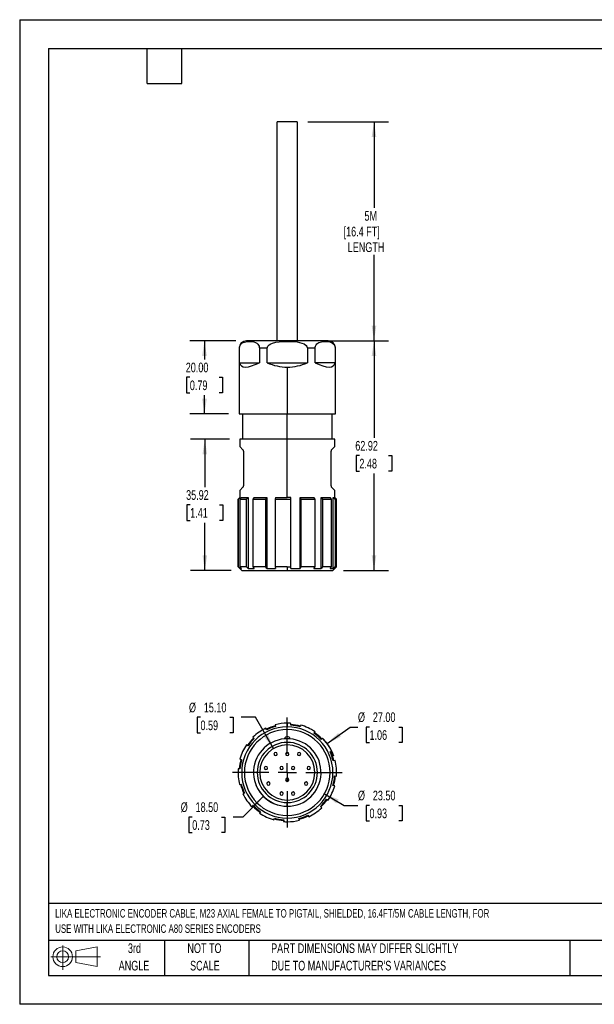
# Model space of a CAD drawing. Header units: millimetres. Extents: x 0 to 349, y 0 to 270.
# Tile 1 of 2: x 0 to 157, y 0 to 270. Entities that reach past the tile are written whole.
import ezdxf

# ---------------------------------------------------------------- set-up
doc = ezdxf.new("R2010")
doc.units = ezdxf.units.MM
doc.header["$LTSCALE"] = 1.25
doc.linetypes.add('CENTERX2', pattern=[20.32, 12.7, -2.54, 2.54, -2.54])
doc.layers.add('CENTER', color=40, linetype='CENTERX2')
doc.layers.add('SLD-DEFPOINTS', color=7, linetype='Continuous')
doc.layers.add('DIMENSIONS', color=140, linetype='Continuous', lineweight=25)
doc.layers.add('TEXT', color=140, linetype='Continuous', lineweight=25)
doc.styles.add('SLDTEXTSTYLE0', font='TXT', dxfattribs={"width": 0.7})
doc.dimstyles.new('SLDDIMSTYLE0', dxfattribs={"dimtxt": 2.69751, "dimasz": 4.1275, "dimexe": 0, "dimexo": 0.0625, "dimgap": 0.674377, "dimtad": 0, "dimtih": 1, "dimtoh": 1, "dimrnd": 1e-09, "dimzin": 4, "dimdsep": 46, "dimtxsty": 'SLDTEXTSTYLE0', "dimsah": 1, "dimcen": 0, "dimadec": 0, "dimazin": 1, "dimtfac": 1, "dimtofl": 0, "dimtmove": 0, "dimatfit": 3, "dimfxl": 0, "dimfrac": 2, "dimtolj": 1, "dimtzin": 12, "dimarcsym": 0})
doc.dimstyles.new('SLDDIMSTYLE1', dxfattribs={"dimtxt": 2.69751, "dimasz": 4.1275, "dimexe": 0, "dimexo": 0.0625, "dimgap": 0.674377, "dimtad": 0, "dimtih": 1, "dimtoh": 1, "dimrnd": 1e-09, "dimzin": 4, "dimdsep": 46, "dimtxsty": 'SLDTEXTSTYLE0', "dimsah": 1, "dimcen": 0, "dimadec": 0, "dimazin": 1, "dimtfac": 1, "dimtofl": 0, "dimtmove": 0, "dimatfit": 3, "dimfxl": 0, "dimfrac": 2, "dimtolj": 1, "dimtzin": 12, "dimarcsym": 0})
doc.dimstyles.new('SLDDIMSTYLE2', dxfattribs={"dimtxt": 2.69751, "dimasz": 4.1275, "dimexe": 0, "dimexo": 0.0625, "dimgap": 0.674377, "dimtad": 0, "dimtih": 1, "dimtoh": 1, "dimrnd": 1e-09, "dimzin": 4, "dimdsep": 46, "dimtxsty": 'SLDTEXTSTYLE0', "dimsah": 1, "dimcen": 0.09, "dimadec": 0, "dimazin": 1, "dimtfac": 1, "dimtofl": 0, "dimtmove": 0, "dimatfit": 3, "dimfxl": 0, "dimfrac": 2, "dimtolj": 1, "dimtzin": 12, "dimarcsym": 0})
doc.dimstyles.new('SLDDIMSTYLE5', dxfattribs={"dimtxt": 2.69751, "dimasz": 4.1275, "dimexe": 0, "dimexo": 0.0625, "dimgap": 0.674377, "dimtad": 0, "dimtih": 1, "dimtoh": 1, "dimrnd": 1e-09, "dimzin": 12, "dimdsep": 46, "dimtxsty": 'SLDTEXTSTYLE0', "dimsah": 1, "dimcen": 0.09, "dimadec": 0, "dimazin": 3, "dimtfac": 1, "dimtofl": 0, "dimtmove": 0, "dimatfit": 3, "dimfxl": 0, "dimfrac": 2, "dimtolj": 1, "dimtzin": 12, "dimarcsym": 0})

# ---------------------------------------------------------------- blocks, each defined once
blk = doc.blocks.new('Block11')
at = {"color": 7, "linetype": 'Continuous', "lineweight": 18}
for p, q in [((3.24, 6.64), (3.24, 0)), ((6.85, 5.21), (12.72, 6.29)), ((12.72, 6.29), (12.72, 0.91)), ((0, 3.6), (13.59, 3.6)), ((6.85, 2), (6.85, 5.21)), ((6.85, 2), (12.72, 0.91))]:
    blk.add_line(p, q, dxfattribs=at)
for radius in [2.69, 1.61]:
    blk.add_circle((3.24, 3.6), radius, dxfattribs=at)
blk = doc.blocks.new('Block12')
at = {"layer": 'SLD-DEFPOINTS'}
blk.add_blockref('Block11', (0, 0), dxfattribs=at)
blk = doc.blocks.new('SW_NOTE_0')
at = {"layer": 'TEXT', "color": 0, "linetype": 'CENTERX2', "lineweight": 18, "char_height": 2.3148, "attachment_point": 1, "style": 'SLDTEXTSTYLE0'}
for s, insert in [('LIKA ELECTRONIC ENCODER CABLE, M23 AXIAL FEMALE TO PIGTAIL, SHIELDED, 16.4FT/5M CABLE LENGTH, FOR', (0, 2.98)), ('USE WITH LIKA ELECTRONIC A80 SERIES ENCODERS', (0, -1.21))]:
    blk.add_mtext(s, dxfattribs=dict(at, insert=insert))
blk = doc.blocks.new('SW_NOTE_0_3')
at = {"layer": 'TEXT', "color": 0, "linetype": 'CENTERX2', "lineweight": 18, "char_height": 2.6458, "attachment_point": 1, "style": 'SLDTEXTSTYLE0'}
for s, insert in [('PART DIMENSIONS MAY DIFFER SLIGHTLY', (0, 3.41)), ("DUE TO MANUFACTURER'S VARIANCES", (0, -1.37))]:
    blk.add_mtext(s, dxfattribs=dict(at, insert=insert))
blk = doc.blocks.new('SW_NOTE_0_4')
at = {"layer": 'TEXT', "color": 0, "linetype": 'CENTERX2', "lineweight": 18, "char_height": 2.646, "attachment_point": 2, "style": 'SLDTEXTSTYLE0'}
for s, insert in [('NOT TO', (6.57, 3.41)), ('SCALE', (6.69, -1.37))]:
    blk.add_mtext(s, dxfattribs=dict(at, insert=insert))
blk = doc.blocks.new('SW_NOTE_0_5')
at = {"layer": 'TEXT', "color": 0, "linetype": 'CENTERX2', "lineweight": 18, "char_height": 2.646, "attachment_point": 2, "style": 'SLDTEXTSTYLE0'}
for s, insert in [('3rd', (2.89, 3.41)), ('ANGLE', (2.77, -1.37))]:
    blk.add_mtext(s, dxfattribs=dict(at, insert=insert))
blk = doc.blocks.new('_D')
at = {"layer": 'DIMENSIONS'}
for p, q in [((84.28, 71.45), (90.6, 76.01)), ((90.6, 76.01), (92.7, 76.01)), ((95.86, 76.01), (94.96, 76.01)), ((94.96, 76.01), (94.96, 71.72)), ((103.88, 76.01), (104.78, 76.01)), ((104.78, 76.01), (104.78, 71.72)), ((94.96, 71.72), (95.86, 71.72)), ((104.78, 71.72), (103.88, 71.72))]:
    blk.add_line(p, q, dxfattribs=at)
blk.add_arc((73.34, 63.55), 13.5, 19.444, 43.7297, dxfattribs=at)
blk.add_solid([(84.28, 71.45), (88, 73.35), (87.26, 74.38)], dxfattribs=at)
at = {"layer": 'DIMENSIONS', "char_height": 2.646, "attachment_point": 1, "style": 'SLDTEXTSTYLE0'}
for s, insert in [('%%c', (92.7, 80.02)), ('27.00', (96.78, 80.02)), ('1.06', (95.86, 75.13))]:
    blk.add_mtext(s, dxfattribs=dict(at, insert=insert))
blk = doc.blocks.new('_D_1')
at = {"layer": 'DIMENSIONS'}
for p, q in [((66.8, 57.01), (61.13, 51.34)), ((47.29, 51.34), (46.38, 51.34)), ((46.38, 51.34), (46.38, 47.06)), ((55.3, 51.34), (56.21, 51.34)), ((56.21, 51.34), (56.21, 47.06)), ((61.13, 51.34), (58.46, 51.34)), ((46.38, 47.06), (47.29, 47.06)), ((56.21, 47.06), (55.3, 47.06))]:
    blk.add_line(p, q, dxfattribs=at)
blk.add_arc((73.34, 63.55), 9.25, 201.7781, 252.7342, dxfattribs=at)
blk.add_solid([(66.8, 57.01), (63.43, 54.54), (64.33, 53.64)], dxfattribs=at)
at = {"layer": 'DIMENSIONS', "char_height": 2.646, "attachment_point": 1, "style": 'SLDTEXTSTYLE0'}
for s, insert in [('%%c', (44.13, 55.36)), ('18.50', (48.2, 55.36)), ('0.73', (47.29, 50.47))]:
    blk.add_mtext(s, dxfattribs=dict(at, insert=insert))
blk = doc.blocks.new('_D_2')
at = {"layer": 'DIMENSIONS'}
for p, q in [((49.55, 78.67), (48.64, 78.67)), ((48.64, 78.67), (48.64, 74.38)), ((57.56, 78.67), (58.47, 78.67)), ((58.47, 78.67), (58.47, 74.38)), ((64.61, 78.67), (60.72, 78.67)), ((69.56, 70.08), (64.61, 78.67)), ((48.64, 74.38), (49.55, 74.38)), ((58.47, 74.38), (57.56, 74.38))]:
    blk.add_line(p, q, dxfattribs=at)
blk.add_solid([(69.56, 70.08), (68.05, 73.98), (66.95, 73.34)], dxfattribs=at)
at = {"layer": 'DIMENSIONS', "char_height": 2.646, "attachment_point": 1, "style": 'SLDTEXTSTYLE0'}
for s, insert in [('%%c', (46.39, 82.68)), ('15.10', (50.46, 82.68)), ('0.59', (49.55, 77.79))]:
    blk.add_mtext(s, dxfattribs=dict(at, insert=insert))
blk = doc.blocks.new('_D_3')
at = {"layer": 'DIMENSIONS'}
for p, q in [((83.51, 57.67), (88.94, 54.54)), ((88.94, 54.54), (92.7, 54.54)), ((95.86, 54.54), (94.96, 54.54)), ((94.96, 54.54), (94.96, 50.25)), ((103.88, 54.54), (104.78, 54.54)), ((104.78, 54.54), (104.78, 50.25)), ((94.96, 50.25), (95.86, 50.25)), ((104.78, 50.25), (103.88, 50.25))]:
    blk.add_line(p, q, dxfattribs=at)
blk.add_solid([(83.51, 57.67), (86.77, 55.06), (87.4, 56.16)], dxfattribs=at)
at = {"layer": 'DIMENSIONS', "char_height": 2.646, "attachment_point": 1, "style": 'SLDTEXTSTYLE0'}
for s, insert in [('%%c', (92.7, 58.55)), ('23.50', (96.78, 58.55)), ('0.93', (95.86, 53.66))]:
    blk.add_mtext(s, dxfattribs=dict(at, insert=insert))
blk = doc.blocks.new('SW_CENTERMARKSYMBOL_0')
at = {"layer": 'CENTER', "color": 0}
for p, q in [((0, 5.08), (0, 15.04)), ((-5.08, 0), (-15.04, 0)), ((0, 0), (-2.54, 0)), ((0, 0), (0, 2.54)), ((0, 0), (0, -2.54)), ((0, 0), (2.54, 0)), ((5.08, 0), (15.04, 0)), ((0, -5.08), (0, -15.04))]:
    blk.add_line(p, q, dxfattribs=at)
blk = doc.blocks.new('_D_10')
at = {"layer": 'DIMENSIONS'}
for p, q in [((87.41, 181.86), (101.07, 181.86)), ((97.1, 181.86), (97.1, 155.29)), ((93.09, 150.4), (92.18, 150.4)), ((92.18, 150.4), (92.18, 146.11)), ((101.11, 150.4), (102.01, 150.4)), ((102.01, 150.4), (102.01, 146.11)), ((92.18, 146.11), (93.09, 146.11)), ((102.01, 146.11), (101.11, 146.11)), ((97.1, 118.94), (97.1, 145.51)), ((88.71, 118.94), (101.07, 118.94))]:
    blk.add_line(p, q, dxfattribs=at)
for points in [[(97.1, 181.86), (96.46, 177.73), (97.73, 177.73)], [(97.1, 118.94), (97.73, 123.07), (96.46, 123.07)]]:
    blk.add_solid(points, dxfattribs=at)
at = {"layer": 'DIMENSIONS', "char_height": 2.646, "attachment_point": 1, "style": 'SLDTEXTSTYLE0'}
for s, insert in [('62.92', (91.97, 154.42)), ('2.48', (93.09, 149.53))]:
    blk.add_mtext(s, dxfattribs=dict(at, insert=insert))
blk = doc.blocks.new('_D_11')
at = {"layer": 'DIMENSIONS'}
for p, q in [((59.26, 181.86), (46.67, 181.86)), ((50.64, 181.86), (50.64, 176.75)), ((46.63, 171.86), (45.73, 171.86)), ((45.73, 171.86), (45.73, 167.57)), ((54.65, 171.86), (55.55, 171.86)), ((55.55, 171.86), (55.55, 167.57)), ((45.73, 167.57), (46.63, 167.57)), ((55.55, 167.57), (54.65, 167.57)), ((50.64, 161.86), (50.64, 166.97)), ((57.26, 161.86), (46.67, 161.86))]:
    blk.add_line(p, q, dxfattribs=at)
for points in [[(50.64, 181.86), (50, 177.73), (51.27, 177.73)], [(50.64, 161.86), (51.27, 165.99), (50, 165.99)]]:
    blk.add_solid(points, dxfattribs=at)
at = {"layer": 'DIMENSIONS', "char_height": 2.646, "attachment_point": 1, "style": 'SLDTEXTSTYLE0'}
for s, insert in [('20.00', (45.51, 175.88)), ('0.79', (46.63, 170.99))]:
    blk.add_mtext(s, dxfattribs=dict(at, insert=insert))
blk = doc.blocks.new('_D_12')
at = {"layer": 'DIMENSIONS'}
for p, q in [((57.46, 154.86), (46.77, 154.86)), ((50.74, 154.86), (50.74, 141.79)), ((46.73, 136.9), (45.82, 136.9)), ((45.82, 136.9), (45.82, 132.61)), ((54.74, 136.9), (55.65, 136.9)), ((55.65, 136.9), (55.65, 132.61)), ((45.82, 132.61), (46.73, 132.61)), ((55.65, 132.61), (54.74, 132.61)), ((50.74, 118.94), (50.74, 132.01)), ((57.96, 118.94), (46.77, 118.94))]:
    blk.add_line(p, q, dxfattribs=at)
for points in [[(50.74, 154.86), (50.1, 150.73), (51.37, 150.73)], [(50.74, 118.94), (51.37, 123.07), (50.1, 123.07)]]:
    blk.add_solid(points, dxfattribs=at)
at = {"layer": 'DIMENSIONS', "char_height": 2.646, "attachment_point": 1, "style": 'SLDTEXTSTYLE0'}
for s, insert in [('35.92', (45.61, 140.92)), ('1.41', (46.73, 136.03))]:
    blk.add_mtext(s, dxfattribs=dict(at, insert=insert))
blk = doc.blocks.new('_D_13')
at = {"layer": 'DIMENSIONS'}
for p, q in [((78.96, 241.86), (101.07, 241.86)), ((97.1, 241.86), (97.1, 218.29)), ((97.1, 181.86), (97.1, 205.43)), ((84.81, 181.86), (101.07, 181.86))]:
    blk.add_line(p, q, dxfattribs=at)
for points in [[(97.1, 241.86), (96.46, 237.73), (97.73, 237.73)], [(97.1, 181.86), (97.73, 185.99), (96.46, 185.99)]]:
    blk.add_solid(points, dxfattribs=at)
at = {"layer": 'DIMENSIONS', "char_height": 2.646, "attachment_point": 1, "style": 'SLDTEXTSTYLE0'}
for s, insert in [('5M', (94.49, 217.42)), ('[16.4 FT]', (88.77, 213.13)), ('LENGTH', (89.9, 208.84))]:
    blk.add_mtext(s, dxfattribs=dict(at, insert=insert))

msp = doc.modelspace()

# ---------------------------------------------------------------- linework, layer by layer
at = {"color": 7, "linetype": 'Continuous'}
for p, q in [((0.003, 269.878), (0.003, 0.003)), ((0.003, 269.878), (349.253, 269.878)), ((349.253, 0.003), (0.003, 0.003))]:
    msp.add_line(p, q, dxfattribs=at)
for p, q in [((70.587, 181.862), (70.587, 241.862)), ((76.087, 241.862), (70.587, 241.862)), ((76.087, 241.862), (76.087, 181.862)), ((73.337, 181.862), (62.137, 181.862)), ((73.337, 181.862), (73.337, 181.695)), ((84.537, 181.862), (73.337, 181.862)), ((60.137, 179.862), (60.137, 161.862)), ((60.195, 179.862), (60.137, 179.862)), ((60.195, 175.862), (60.195, 179.862)), ((67.838, 179.862), (65.694, 179.862)), ((65.694, 179.862), (65.694, 175.862)), ((67.838, 175.862), (67.838, 179.862)), ((80.98, 179.862), (78.836, 179.862)), ((78.836, 179.862), (78.836, 175.862)), ((80.98, 175.862), (80.98, 179.862)), ((86.479, 179.862), (86.479, 175.862)), ((86.537, 179.862), (86.479, 179.862)), ((86.537, 161.862), (86.537, 179.862)), ((60.195, 175.862), (65.694, 175.862)), ((67.838, 175.862), (78.836, 175.862)), ((86.479, 175.862), (80.98, 175.862)), ((73.337, 174.662), (73.337, 161.862)), ((60.137, 161.862), (73.337, 161.862)), ((61.037, 161.862), (61.037, 154.862)), ((73.337, 161.862), (86.537, 161.862)), ((73.337, 154.862), (73.337, 161.862)), ((85.637, 154.862), (85.637, 161.862)), ((60.337, 154.862), (60.337, 152.862)), ((73.337, 154.862), (60.337, 154.862)), ((73.337, 138.942), (73.337, 154.862)), ((86.337, 154.862), (73.337, 154.862)), ((86.337, 152.862), (86.337, 154.862)), ((60.337, 152.862), (61.191, 152.008)), ((61.337, 151.655), (61.337, 142.069)), ((85.337, 142.069), (85.337, 151.655)), ((85.483, 152.008), (86.337, 152.862)), ((61.191, 141.715), (60.337, 140.862)), ((60.337, 140.862), (60.337, 138.942)), ((86.337, 140.862), (85.483, 141.715)), ((86.337, 138.942), (86.337, 140.862)), ((60.337, 138.942), (59.837, 138.442)), ((59.837, 138.442), (59.837, 119.942)), ((59.837, 138.442), (59.874, 138.442)), ((59.874, 138.442), (60.373, 138.942)), ((59.874, 119.942), (59.874, 138.442)), ((60.337, 138.942), (60.373, 138.942)), ((60.825, 138.942), (60.344, 138.442)), ((60.344, 138.442), (62.178, 138.442)), ((60.344, 138.442), (60.344, 119.942)), ((60.373, 138.942), (60.373, 138.472)), ((60.825, 138.942), (62.591, 138.942)), ((62.178, 138.442), (62.591, 138.942)), ((62.178, 119.942), (62.178, 138.442)), ((62.591, 138.942), (62.591, 119.442)), ((64.266, 138.942), (63.917, 138.442)), ((63.917, 138.442), (67.472, 138.442)), ((63.917, 138.442), (63.917, 119.942)), ((64.266, 138.942), (67.689, 138.942)), ((67.472, 138.442), (67.689, 138.942)), ((67.472, 119.942), (67.472, 138.442)), ((67.689, 138.942), (67.689, 119.442)), ((70.137, 138.942), (70.014, 138.442)), ((70.014, 138.442), (74.337, 138.442)), ((70.014, 138.442), (70.014, 119.942)), ((70.137, 138.942), (73.337, 138.942)), ((74.3, 138.942), (73.337, 138.942)), ((74.337, 138.442), (74.3, 138.942)), ((74.337, 119.942), (74.337, 138.442)), ((76.866, 138.942), (80.653, 138.942)), ((76.866, 119.442), (76.866, 138.942)), ((76.866, 138.942), (77.002, 138.442)), ((77.002, 138.442), (80.934, 138.442)), ((77.002, 138.442), (77.002, 119.942)), ((80.934, 138.442), (80.653, 138.942)), ((80.934, 119.942), (80.934, 138.442)), ((82.649, 138.942), (85.046, 138.942)), ((82.649, 119.442), (82.649, 138.942)), ((82.649, 138.942), (83.007, 138.442)), ((83.007, 138.442), (85.496, 138.442)), ((83.007, 138.442), (83.007, 119.942)), ((85.496, 138.442), (85.046, 138.942)), ((85.496, 119.942), (85.496, 138.442)), ((85.937, 138.942), (86.337, 138.942)), ((85.937, 119.442), (85.937, 138.942)), ((85.937, 138.942), (86.422, 138.442)), ((86.837, 138.442), (86.337, 138.942)), ((86.422, 138.442), (86.422, 119.942)), ((86.422, 138.442), (86.837, 138.442)), ((86.837, 119.942), (86.837, 138.442)), ((59.837, 119.942), (60.837, 118.942)), ((59.874, 119.942), (59.837, 119.942)), ((60.373, 119.442), (59.874, 119.942)), ((60.344, 119.942), (60.825, 119.442)), ((62.178, 119.942), (60.344, 119.942)), ((60.373, 119.912), (60.373, 119.442)), ((60.373, 119.442), (60.825, 119.442)), ((60.837, 118.942), (73.337, 118.942)), ((62.591, 119.442), (62.178, 119.942)), ((62.591, 119.442), (64.266, 119.442)), ((63.917, 119.942), (64.266, 119.442)), ((67.472, 119.942), (63.917, 119.942)), ((67.689, 119.442), (67.472, 119.942)), ((67.689, 119.442), (70.137, 119.442)), ((73.337, 119.942), (70.014, 119.942)), ((70.014, 119.942), (70.137, 119.442)), ((73.337, 119.942), (74.337, 119.942)), ((73.337, 119.942), (73.337, 118.942)), ((73.337, 118.942), (85.837, 118.942)), ((74.3, 119.442), (74.337, 119.942)), ((74.3, 119.442), (76.866, 119.442)), ((77.002, 119.942), (76.866, 119.442)), ((80.934, 119.942), (77.002, 119.942)), ((80.653, 119.442), (80.934, 119.942)), ((80.653, 119.442), (82.649, 119.442)), ((83.007, 119.942), (82.649, 119.442)), ((85.496, 119.942), (83.007, 119.942)), ((85.046, 119.442), (85.496, 119.942)), ((85.046, 119.442), (85.937, 119.442)), ((85.837, 118.942), (86.837, 119.942)), ((86.422, 119.942), (85.937, 119.442)), ((86.837, 119.942), (86.422, 119.942)), ((67.689, 75.255), (67.472, 75.705)), ((70.014, 76.631), (70.137, 76.146)), ((73.337, 77.046), (73.337, 76.046)), ((74.3, 76.51), (74.337, 77.009)), ((77.002, 76.539), (76.866, 76.058)), ((63.917, 73.216), (64.266, 72.858)), ((80.653, 74.292), (80.934, 74.705)), ((83.007, 72.966), (82.649, 72.617)), ((62.591, 70.862), (62.178, 71.143)), ((73.337, 71.796), (73.337, 72.796)), ((85.046, 69.194), (85.496, 69.411)), ((60.344, 67.211), (60.825, 67.075)), ((86.422, 66.869), (85.937, 66.746)), ((60.373, 64.509), (59.874, 64.546)), ((86.301, 62.583), (86.8, 62.546)), ((60.252, 60.223), (60.737, 60.346)), ((86.33, 59.881), (85.849, 60.017)), ((61.628, 57.898), (61.178, 57.681)), ((63.667, 54.126), (64.025, 54.475)), ((73.337, 54.296), (73.337, 55.296)), ((82.757, 53.876), (82.408, 54.234)), ((84.083, 56.23), (84.496, 55.948)), ((66.021, 52.8), (65.74, 52.387)), ((78.985, 51.837), (79.202, 51.387)), ((69.672, 50.553), (69.808, 51.034)), ((72.374, 50.582), (72.337, 50.083)), ((73.337, 51.046), (73.337, 50.046)), ((76.66, 50.461), (76.537, 50.946))]:
    msp.add_line(p, q)
at = {"flags": 128}
for points in [[(60.195, 179.862), (60.222, 180.158), (60.293, 180.422), (60.477, 180.783), (60.676, 181.022), (60.896, 181.207), (61.238, 181.403), (61.589, 181.53), (62.316, 181.665), (63.42, 181.678), (64.182, 181.562), (64.581, 181.432), (64.975, 181.22), (65.308, 180.919), (65.458, 180.711), (65.59, 180.44), (65.669, 180.152), (65.694, 179.862)], [(67.838, 179.862), (67.891, 180.158), (68.033, 180.422), (68.401, 180.783), (68.805, 181.025), (69.24, 181.207), (70.165, 181.458), (71.118, 181.596), (72.079, 181.665), (73.337, 181.695)], [(73.337, 181.695), (74.687, 181.671), (76.032, 181.546), (77.337, 181.24), (77.937, 180.99), (78.472, 180.616), (78.7, 180.331), (78.827, 179.986), (78.836, 179.862)], [(80.98, 179.862), (81.006, 180.158), (81.078, 180.422), (81.262, 180.783), (81.461, 181.022), (81.681, 181.207), (82.023, 181.403), (82.374, 181.53), (83.1, 181.665), (84.205, 181.678), (84.967, 181.562), (85.366, 181.432), (85.759, 181.22), (86.093, 180.919), (86.243, 180.711), (86.375, 180.44), (86.453, 180.152), (86.479, 179.862)]]:
    msp.add_lwpolyline(points, dxfattribs=at)
for centre, radius, start, end in [((62.137, 179.862), 2, 90, 180), ((84.537, 179.862), 2, 0, 90), ((73.337, 187.862), 13.2, 245.38002, 270), ((73.337, 187.862), 13.2, 270, 294.61998), ((60.837, 151.655), 0.5, 360, 45), ((85.837, 151.655), 0.5, 135, 180), ((60.837, 142.069), 0.5, 315, 360), ((85.837, 142.069), 0.5, 180, 225), ((73.337, 63.546), 12.5, 90, 270), ((73.337, 63.546), 13.5, 115.75198, 134.24802), ((73.337, 63.546), 13.2, 104.24802, 115.75198), ((73.337, 63.546), 13, 104.24802, 115.75198), ((73.337, 63.546), 13.5, 90, 104.24802), ((73.337, 63.546), 13.5, 85.75198, 90), ((73.337, 63.546), 12.5, 270, 90), ((73.337, 63.546), 13, 74.24802, 85.75198), ((73.337, 63.546), 13.2, 74.24802, 85.75198), ((73.337, 63.546), 13.5, 55.75198, 74.24802), ((73.337, 63.546), 11.75, 90, 270), ((73.337, 63.546), 13.2, 134.24802, 145.75198), ((73.337, 72.646), 0.75, 9.23241, 170.76759), ((73.337, 63.546), 11.75, 270, 90), ((73.337, 63.546), 13, 44.24802, 55.75198), ((73.337, 63.546), 13.2, 44.24802, 55.75198), ((73.337, 63.546), 13.5, 25.75198, 44.24802), ((73.337, 63.546), 13.5, 145.75198, 164.24802), ((73.337, 63.546), 13, 134.24802, 145.75198), ((73.337, 63.546), 9.25, 94.59033, 270), ((73.337, 63.546), 8.25, 90, 270), ((73.337, 63.546), 7.55, 0, 180), ((73.337, 63.546), 9.25, 90, 94.59033), ((73.337, 63.546), 9.25, 85.40967, 90), ((73.337, 63.546), 9.25, 270, 85.40967), ((73.337, 63.546), 8.25, 270, 90), ((70.113, 68.606), 0.45, 0, 180), ((70.113, 68.606), 0.45, 180, 0), ((73.337, 68.606), 0.45, 0, 180), ((73.337, 68.606), 0.45, 180, 0), ((76.561, 68.606), 0.45, 0, 180), ((76.561, 68.606), 0.45, 180, 0), ((73.337, 63.546), 13, 14.24802, 25.75198), ((73.337, 63.546), 13.2, 14.24802, 25.75198), ((73.337, 63.546), 13.2, 164.24802, 175.75198), ((73.337, 63.546), 13, 164.24802, 175.75198), ((67.464, 64.773), 0.45, 0, 180), ((67.464, 64.773), 0.45, 180, 0), ((71.758, 64.773), 0.45, 0, 180), ((71.758, 64.773), 0.45, 180, 0), ((74.916, 64.773), 0.45, 0, 180), ((74.916, 64.773), 0.45, 180, 0), ((79.21, 64.773), 0.45, 0, 180), ((79.21, 64.773), 0.45, 180, 0), ((73.337, 63.546), 13.5, 355.75198, 14.24802), ((73.337, 63.546), 13.5, 175.75198, 194.24802), ((73.337, 63.546), 7.55, 180, 0), ((73.337, 63.546), 13, 344.24802, 355.75198), ((73.337, 63.546), 13.2, 344.24802, 355.75198), ((73.337, 63.546), 13.2, 194.24802, 205.75198), ((73.337, 63.546), 13, 194.24802, 205.75198), ((68.172, 60.492), 0.45, 0, 180), ((68.172, 60.492), 0.45, 180, 0), ((73.337, 61.546), 0.45, 0, 180), ((73.337, 61.546), 0.45, 180, 0), ((78.502, 60.492), 0.45, 0, 180), ((78.502, 60.492), 0.45, 180, 0), ((73.337, 63.546), 13.5, 325.75198, 344.24802), ((73.337, 63.546), 13.5, 205.75198, 224.24802), ((71.758, 57.757), 0.45, 0, 180), ((71.758, 57.757), 0.45, 180, 0), ((74.916, 57.757), 0.45, 0, 180), ((74.916, 57.757), 0.45, 180, 0), ((73.337, 63.546), 13.2, 224.24802, 235.75198), ((73.337, 63.546), 13, 224.24802, 235.75198), ((73.337, 63.546), 13, 314.24802, 325.75198), ((73.337, 63.546), 13.2, 314.24802, 325.75198), ((73.337, 63.546), 13.5, 235.75198, 254.24802), ((73.337, 63.546), 13, 284.24802, 295.75198), ((73.337, 63.546), 13.2, 284.24802, 295.75198), ((73.337, 63.546), 13.5, 295.75198, 314.24802), ((73.337, 63.546), 13.2, 254.24802, 265.75198), ((73.337, 63.546), 13, 254.24802, 265.75198), ((73.337, 63.546), 13.5, 265.75198, 270), ((73.337, 63.546), 13.5, 270, 284.24802)]:
    msp.add_arc(centre, radius, start, end)
for major_axis, start_param, end_param in [((12.75, 12.75), 2.9736924, 3.8330917), ((-12.75, 12.75), 2.4500936, 3.3094929)]:
    msp.add_ellipse((73.337, 187.862), major_axis=major_axis, ratio=0.2679492, start_param=start_param, end_param=end_param)
at = {"layer": 'TEXT'}
for p, q in [((7.937, 261.938), (341.312, 261.938)), ((7.937, 261.938), (7.937, 7.937)), ((34.925, 252.412), (34.925, 261.938)), ((44.45, 252.412), (44.45, 261.938)), ((34.925, 252.412), (44.45, 252.412)), ((341.312, 27.658), (7.937, 27.658)), ((341.312, 17.462), (7.937, 17.462)), ((39.687, 17.462), (39.687, 7.937)), ((62.765, 17.462), (62.765, 7.937)), ((150.808, 17.462), (150.808, 7.937)), ((7.937, 7.937), (341.312, 7.937))]:
    msp.add_line(p, q, dxfattribs=at)

# ---------------------------------------------------------------- block references
at = {"layer": 'CENTER'}
msp.add_blockref('SW_CENTERMARKSYMBOL_0', (73.337, 63.546), dxfattribs=at)
at = {"layer": 'SLD-DEFPOINTS'}
msp.add_blockref('Block12', (8.547, 9.442), dxfattribs=at)
at = {"layer": 'TEXT', "linetype": 'CENTERX2', "lineweight": 18}
for name, p in [('SW_NOTE_0', (9.727, 23.113)), ('SW_NOTE_0_5', (28.559, 13.294)), ('SW_NOTE_0_4', (44.071, 13.294)), ('SW_NOTE_0_3', (68.899, 13.294))]:
    msp.add_blockref(name, p, dxfattribs=at)

# ---------------------------------------------------------------- dimensions: what is measured, and where the dimension line sits
at = {"layer": 'DIMENSIONS'}
dim = msp.add_linear_dim(base=(97.098, 181.862), p1=(76.087, 241.862), p2=(81.937, 181.862), angle=90, text='5M\\P[16.4 FT]\\PLENGTH', dimstyle='SLDDIMSTYLE5', dxfattribs=at)
dim.commit()
dim.dimension.update_dxf_attribs({"geometry": '_D_13', "text_midpoint": (97.098, 211.862), "dimtype": 160})
for base, p1, p2, dimstyle, picture, middle in [((50.64, 161.862), (62.137, 181.862), (60.137, 161.862), 'SLDDIMSTYLE2', '_D_11', (50.64, 171.862)), ((97.098, 118.942), (84.537, 181.862), (85.837, 118.942), 'SLDDIMSTYLE5', '_D_10', (97.098, 150.402)), ((50.735, 118.942), (60.337, 154.862), (60.837, 118.942), 'SLDDIMSTYLE5', '_D_12', (50.735, 136.902))]:
    dim = msp.add_linear_dim(base=base, p1=p1, p2=p2, angle=90, dimstyle=dimstyle, dxfattribs=at)
    dim.commit()
    dim.dimension.update_dxf_attribs({"geometry": picture, "text_midpoint": middle, "dimtype": 160})
for p1, p2, dimstyle, picture, middle in [((77.112, 57.007), (69.562, 70.084), 'SLDDIMSTYLE0', '_D_2', (53.555, 78.668)), ((62.391, 55.644), (84.283, 71.448), 'SLDDIMSTYLE0', '_D', (99.871, 76.008)), ((79.878, 70.087), (66.796, 57.005), 'SLDDIMSTYLE1', '_D_1', (51.296, 51.344)), ((63.161, 69.421), (83.513, 57.671), 'SLDDIMSTYLE0', '_D_3', (99.871, 54.535))]:
    dim = msp.add_diameter_dim_2p(p1=p1, p2=p2, dimstyle=dimstyle, dxfattribs=at)
    dim.commit()
    dim.dimension.update_dxf_attribs({"geometry": picture, "text_midpoint": middle, "dimtype": 163})

doc.saveas('drawing.dxf')
